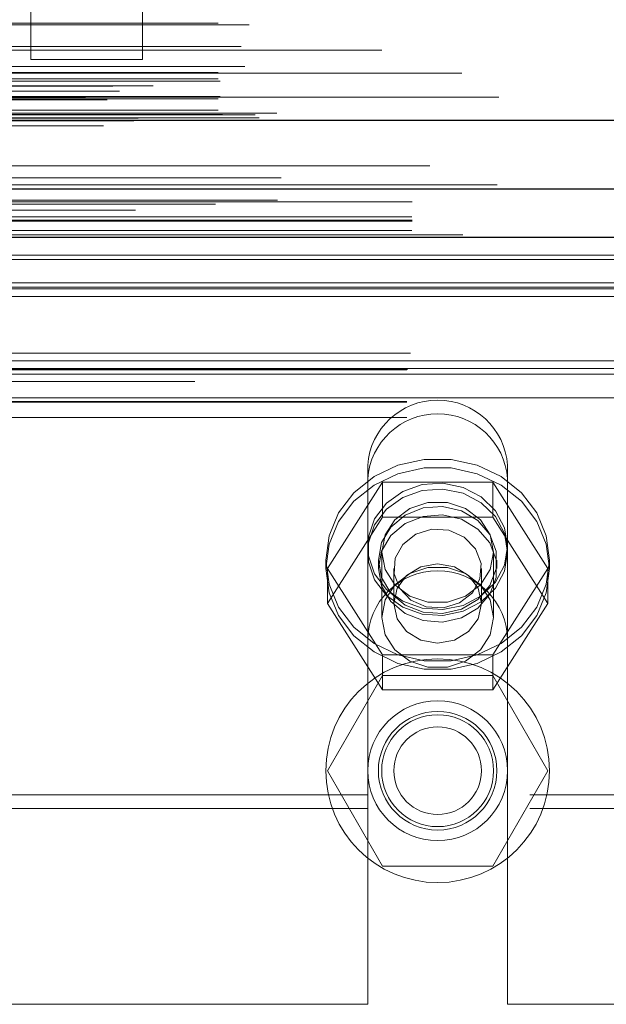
# Model space of a CAD drawing. Header units: inches. Extents: x 0.2 to 10.8, y 0.2 to 8.2.
# Tile 10 of 164: x 2.79 to 2.8555, y 2.088 to 2.198. Entities that reach past the tile are written whole.
import ezdxf

# ---------------------------------------------------------------- set-up
doc = ezdxf.new("R2010")
doc.units = ezdxf.units.IN
doc.header["$MEASUREMENT"] = 0
doc.linetypes.add('HIDDEN', pattern=[0.075, 0.05, -0.025])
doc.layers.add('DIMENSIONS', color=140, linetype='Continuous')
doc.styles.add('SLDTEXTSTYLE0', font='TXT', dxfattribs={"width": 0.7})
doc.dimstyles.new('SLDDIMSTYLE0', dxfattribs={"dimtxt": 0.084961, "dimasz": 0.13, "dimexe": 0, "dimexo": 0.0625, "dimgap": 0.02124, "dimtad": 0, "dimtih": 1, "dimtoh": 1, "dimlfac": 20, "dimrnd": 1e-09, "dimzin": 12, "dimdsep": 46, "dimtxsty": 'SLDTEXTSTYLE0', "dimsah": 1, "dimcen": 0.09, "dimadec": 0, "dimazin": 3, "dimtfac": 1, "dimtofl": 0, "dimtmove": 0, "dimatfit": 3, "dimfxl": 0, "dimfrac": 2, "dimtolj": 1, "dimtzin": 12, "dimarcsym": 0})

# ---------------------------------------------------------------- blocks, each defined once
blk = doc.blocks.new('_D_26')
at = {"layer": 'DIMENSIONS'}
for p, q in [((2.73325, 2.2237), (2.73325, 2.59579)), ((4.41015, 2.2237), (4.41015, 2.59579)), ((2.73325, 2.47079), (3.30582, 2.47079)), ((3.42095, 2.47079), (3.39242, 2.47079)), ((3.39242, 2.47079), (3.39242, 2.33576)), ((3.74409, 2.47079), (3.77262, 2.47079)), ((3.77262, 2.47079), (3.77262, 2.33576)), ((4.41015, 2.47079), (3.85922, 2.47079)), ((3.39242, 2.33576), (3.42095, 2.33576)), ((3.77262, 2.33576), (3.74409, 2.33576))]:
    blk.add_line(p, q, dxfattribs=at)
for points in [[(2.73325, 2.47079), (2.86325, 2.45079), (2.86325, 2.49079)], [(4.41015, 2.47079), (4.28015, 2.49079), (4.28015, 2.45079)]]:
    blk.add_solid(points, dxfattribs=at)
at = {"layer": 'DIMENSIONS', "char_height": 0.083333, "attachment_point": 1, "style": 'SLDTEXTSTYLE0'}
for s, insert in [('33.54', (3.42095, 2.59723)), ('851.9', (3.42095, 2.44318))]:
    blk.add_mtext(s, dxfattribs=dict(at, insert=insert))

msp = doc.modelspace()

# ---------------------------------------------------------------- linework, layer by layer
at = {"color": 7, "linetype": 'HIDDEN', "lineweight": 18}
for p, q in [((2.7912321, 2.216995), (2.7912321, 2.1935575)), ((2.8037321, 2.1935575), (2.8037321, 2.216995)), ((2.7121686, 2.1976171), (4.4312122, 2.1976171)), ((2.7156276, 2.1974264), (4.4277483, 2.1974264)), ((2.7147458, 2.1950223), (4.4286351, 2.1950223)), ((2.7147458, 2.1950223), (4.4286351, 2.1950223)), ((4.4304688, 2.1946173), (2.7129118, 2.1946173)), ((2.7151717, 2.1927838), (4.428207, 2.1927838)), ((2.7912321, 2.1935575), (2.8037321, 2.1935575)), ((4.4393903, 2.1920409), (2.703985, 2.1920409)), ((2.7121686, 2.1921147), (4.4312122, 2.1921147)), ((2.7121686, 2.1914109), (4.4312122, 2.1914109)), ((2.7121686, 2.1914109), (4.4312122, 2.1914109)), ((2.7003988, 2.1906006), (4.4429821, 2.1906006)), ((2.7049271, 2.1906192), (4.4384538, 2.1906192)), ((2.7124186, 2.1911609), (4.4309622, 2.1911609)), ((2.6973576, 2.189318), (4.4460233, 2.189318)), ((2.6973576, 2.189318), (4.4460233, 2.189318)), ((4.4435419, 2.1893686), (2.699839, 2.1893686)), ((2.7011592, 2.1900311), (4.4421896, 2.1900311)), ((2.7124186, 2.1894109), (4.4309622, 2.1894109)), ((2.6997851, 2.1890628), (4.4435958, 2.1890628)), ((2.7121686, 2.1891609), (4.4312122, 2.1891609)), ((2.7121686, 2.1891609), (4.4312122, 2.1891609)), ((2.7032268, 2.1870083), (4.4401541, 2.1870083)), ((2.7032268, 2.1870083), (4.4401541, 2.1870083)), ((2.7121686, 2.1879167), (4.4312122, 2.1879167)), ((2.7121686, 2.1879167), (4.4312122, 2.1879167)), ((2.7126686, 2.1874109), (4.4307122, 2.1874109)), ((2.7126686, 2.1874109), (4.4307122, 2.1874109)), ((2.7163166, 2.1873686), (4.4270643, 2.1873686)), ((2.7163166, 2.1873686), (4.4270643, 2.1873686)), ((2.7167804, 2.1870403), (4.4266005, 2.1870403)), ((2.7167804, 2.1870403), (4.4266005, 2.1870403)), ((4.4187321, 2.1875575), (2.7246821, 2.1875575)), ((2.699383, 2.1861575), (4.4439979, 2.1861575)), ((2.7026486, 2.1867374), (4.4407323, 2.1867374)), ((2.7027744, 2.1867213), (4.4406064, 2.1867213)), ((2.7192347, 2.1803252), (4.4241462, 2.1803252)), ((2.7118874, 2.1774148), (4.431485, 2.1774148)), ((2.7188088, 2.177849), (4.42457, 2.177849)), ((2.7338482, 2.1776718), (4.4095571, 2.1776718)), ((2.7338026, 2.175983), (4.4096026, 2.175983)), ((2.7338482, 2.1755008), (4.4095571, 2.1755008)), ((2.7338026, 2.1744616), (4.4096026, 2.1744616)), ((3.0395026, 2.1739794), (2.7520026, 2.1739794)), ((2.7338482, 2.1737008), (4.4095571, 2.1737008)), ((2.7338482, 2.1737008), (4.4095571, 2.1737008)), ((2.7338482, 2.1737008), (4.4095571, 2.1737008)), ((2.7338482, 2.1737008), (4.4095571, 2.1737008)), ((2.7338482, 2.1737008), (4.4095571, 2.1737008)), ((3.0582526, 2.1717191), (2.7332526, 2.1717191)), ((3.0582526, 2.1712131), (2.7332526, 2.1712131)), ((3.0582526, 2.1686012), (2.7332526, 2.1686012)), ((3.0582526, 2.1681191), (2.7332526, 2.1681191)), ((3.0582526, 2.1679504), (2.7332526, 2.1679504)), ((3.0582526, 2.1670798), (2.7332526, 2.1670798)), ((2.7336843, 2.1607508), (3.057821, 2.1607508)), ((2.7336843, 2.1607508), (3.057821, 2.1607508)), ((3.0581885, 2.1599124), (2.7333168, 2.1599124)), ((3.0582526, 2.1590417), (2.7332526, 2.1590417)), ((2.7332526, 2.1588731), (3.0582526, 2.1588731)), ((2.7333822, 2.1589508), (3.0581231, 2.1589508)), ((3.0581885, 2.1583909), (2.7333168, 2.1583909)), ((4.4095571, 2.1576008), (2.7338482, 2.1576008)), ((3.0582526, 2.155779), (2.7332526, 2.155779)), ((2.7332526, 2.1553508), (3.0582526, 2.1553508)), ((2.7332526, 2.1552731), (3.0582526, 2.1552731)), ((2.7332526, 2.1535508), (3.0582526, 2.1535508)), ((2.7332526, 2.1535508), (3.0582526, 2.1535508)), ((2.8288901, 2.1482319), (2.8288901, 2.1467105)), ((2.8445151, 2.1482319), (2.8445151, 2.1467105)), ((2.8244051, 2.1366886), (2.8305539, 2.1463407)), ((2.8288901, 2.1286258), (2.8288901, 2.1467105)), ((2.8305539, 2.1463407), (2.8305539, 2.1424315)), ((2.8305539, 2.1463407), (2.8428514, 2.1463407)), ((2.8428514, 2.1463407), (2.8428514, 2.1424315)), ((2.8428514, 2.1463407), (2.8490002, 2.1366886)), ((2.8445151, 2.1286258), (2.8445151, 2.1467105)), ((2.8244051, 2.1327793), (2.8305539, 2.1424315)), ((2.8305539, 2.1424315), (2.8428514, 2.1424315)), ((2.8428514, 2.1424315), (2.8490002, 2.1327793)), ((2.8242026, 2.1376394), (2.8242026, 2.1366886)), ((2.8300776, 2.1376394), (2.8300776, 2.1366886)), ((2.8304526, 2.1385005), (2.8304526, 2.1312368)), ((2.8429526, 2.1312368), (2.8429526, 2.1385005)), ((2.8433276, 2.1366886), (2.8433276, 2.1376394)), ((2.8492026, 2.1366886), (2.8492026, 2.1376394)), ((2.8244051, 2.1366886), (2.8244051, 2.1327793)), ((2.8305539, 2.1270364), (2.8244051, 2.1366886)), ((2.8318051, 2.1366886), (2.8318051, 2.1327793)), ((2.8416001, 2.1327793), (2.8416001, 2.1366886)), ((2.8490002, 2.1366886), (2.8428514, 2.1270364)), ((2.8490002, 2.1366886), (2.8490002, 2.1327793)), ((2.8305539, 2.1231272), (2.8244051, 2.1327793)), ((2.8490002, 2.1327793), (2.8428514, 2.1231272)), ((2.8288901, 2.1286258), (2.8288901, 2.0880008)), ((2.8445151, 2.1286258), (2.8445151, 2.0880008)), ((2.8428514, 2.1270364), (2.8305539, 2.1270364)), ((2.8305539, 2.1270364), (2.8305539, 2.1231272)), ((2.8428514, 2.1270364), (2.8428514, 2.1231272)), ((2.8305539, 2.1247508), (2.8244051, 2.1141008)), ((2.8428514, 2.1247508), (2.8305539, 2.1247508)), ((2.8490002, 2.1141008), (2.8428514, 2.1247508)), ((2.8428514, 2.1231272), (2.8305539, 2.1231272)), ((2.8244051, 2.1141008), (2.8305539, 2.1034508)), ((2.8428514, 2.1034508), (2.8490002, 2.1141008)), ((2.8288901, 2.1114132), (2.7520026, 2.1114132)), ((2.9469901, 2.1114132), (2.8445151, 2.1114132)), ((2.8288901, 2.1098917), (2.7520026, 2.1098917)), ((2.9469901, 2.1098917), (2.8445151, 2.1098917)), ((2.8305539, 2.1034508), (2.8428514, 2.1034508)), ((2.7520026, 2.0880008), (2.8288901, 2.0880008)), ((2.8445151, 2.0880008), (2.9469901, 2.0880008))]:
    msp.add_line(p, q, dxfattribs=at)
at = {"color": 7, "linetype": 'Continuous', "lineweight": 25}
for p, q in [((2.699383, 2.1867827), (4.4439979, 2.1867827)), ((2.7338482, 2.1791008), (4.4095571, 2.1791008)), ((2.7338482, 2.1737008), (4.4095571, 2.1737008))]:
    msp.add_line(p, q, dxfattribs=at)
at = {"color": 7, "linetype": 'HIDDEN', "lineweight": 18, "flags": 128}
for points in [[(4.4358419, 2.1816865), (3.585603, 2.1816867), (2.707541, 2.1816865)], [(4.4305802, 2.1816974), (3.585603, 2.1816974), (2.7127986, 2.1816974)], [(4.4433621, 2.1795624), (3.5351266, 2.1795623), (2.7000149, 2.1795624)], [(4.4433611, 2.1795623), (3.6428666, 2.1795604), (2.7000157, 2.1795624)], [(2.7188116, 2.177849), (3.5577715, 2.1778495), (4.4245853, 2.177849)], [(2.7029446, 2.1767447), (3.5577614, 2.1767442), (4.4404453, 2.1767447)], [(2.7338482, 2.1756102), (3.5577614, 2.1756099), (4.4095571, 2.1756102)], [(2.8242026, 2.1376394), (2.8245659, 2.1349283), (2.8256344, 2.1323747), (2.8273463, 2.130127), (2.8296018, 2.128316), (2.8322701, 2.1270468), (2.8351959, 2.1263932), (2.8382094, 2.1263932), (2.8411352, 2.1270468), (2.8438035, 2.128316), (2.846059, 2.130127), (2.8477708, 2.1323747), (2.8488394, 2.1349283), (2.8492026, 2.1376394), (2.8488394, 2.1403506), (2.8477708, 2.1429042), (2.846059, 2.1451519), (2.8438035, 2.1469629), (2.8411352, 2.1482321), (2.8382094, 2.1488857), (2.8351959, 2.1488857), (2.8322701, 2.1482321), (2.8296018, 2.1469629), (2.8273463, 2.1451519), (2.8256344, 2.1429042), (2.8245659, 2.1403506), (2.8242026, 2.1376394)], [(2.8242026, 2.1366886), (2.8245659, 2.1339774), (2.8256344, 2.1314238), (2.8273463, 2.1291761), (2.8296018, 2.1273651), (2.8322701, 2.1260959), (2.8351959, 2.1254423), (2.8382094, 2.1254423), (2.8411352, 2.1260959), (2.8438035, 2.1273651), (2.846059, 2.1291761), (2.8477708, 2.1314238), (2.8488394, 2.1339774), (2.8492026, 2.1366886), (2.8488394, 2.1393997), (2.8477708, 2.1419533), (2.846059, 2.144201), (2.8438035, 2.146012), (2.8411352, 2.1472812), (2.8382094, 2.1479348), (2.8351959, 2.1479348), (2.8322701, 2.1472812), (2.8296018, 2.146012), (2.8273463, 2.144201), (2.8256344, 2.1419533), (2.8245659, 2.1393997), (2.8242026, 2.1366886)], [(2.8445151, 2.1391609), (2.8441681, 2.1370738), (2.8431576, 2.1351723), (2.8415737, 2.1336251), (2.8395569, 2.1325698), (2.8372865, 2.1321001), (2.8349642, 2.1322579), (2.8327964, 2.133029), (2.8309757, 2.1343449), (2.8296638, 2.1360887), (2.8289774, 2.1381056), (2.8289774, 2.1402162), (2.8296638, 2.142233), (2.8309757, 2.1439769), (2.8327964, 2.1452928), (2.8349642, 2.1460639), (2.8372865, 2.1462216), (2.8395569, 2.1457519), (2.8415737, 2.1446966), (2.8431576, 2.1431495), (2.8441681, 2.1412479), (2.8445151, 2.1391609)], [(2.8445151, 2.1385005), (2.8441681, 2.1364135), (2.8431576, 2.1345119), (2.8415737, 2.1329647), (2.8395569, 2.1319094), (2.8372865, 2.1314398), (2.8349642, 2.1315975), (2.8327964, 2.1323686), (2.8309757, 2.1336845), (2.8296638, 2.1354284), (2.8289774, 2.1374452), (2.8289774, 2.1395558), (2.8296638, 2.1415727), (2.8309757, 2.1433165), (2.8327964, 2.1446324), (2.8349642, 2.1454035), (2.8372865, 2.1455613), (2.8395569, 2.1450916), (2.8415737, 2.1440363), (2.8431576, 2.1424891), (2.8441681, 2.1405876), (2.8445151, 2.1385005)], [(2.8300776, 2.1376394), (2.8304366, 2.1356899), (2.8314746, 2.1339515), (2.8330791, 2.1326129), (2.8350763, 2.1318189), (2.8372497, 2.1316557), (2.8393639, 2.1321409), (2.8411896, 2.1332219), (2.8425292, 2.1347817), (2.8432373, 2.1366512), (2.8432373, 2.1386277), (2.8425292, 2.1404972), (2.8411896, 2.1420569), (2.8393639, 2.143138), (2.8372497, 2.1436232), (2.8350763, 2.14346), (2.8330791, 2.142666), (2.8314746, 2.1413274), (2.8304366, 2.139589), (2.8300776, 2.1376394)], [(2.8429526, 2.1385005), (2.8425757, 2.1365632), (2.8414904, 2.1348595), (2.8398276, 2.133595), (2.8377879, 2.1329222), (2.8356173, 2.1329222), (2.8335776, 2.133595), (2.8319149, 2.1348595), (2.8308296, 2.1365632), (2.8304526, 2.1385005), (2.8308296, 2.1404379), (2.8319149, 2.1421415), (2.8335776, 2.1434061), (2.8356173, 2.1440789), (2.8377879, 2.1440789), (2.8398276, 2.1434061), (2.8414904, 2.1421415), (2.8425757, 2.1404379), (2.8429526, 2.1385005)], [(2.8300776, 2.1366886), (2.8304366, 2.134739), (2.8314746, 2.1330006), (2.8330791, 2.131662), (2.8350763, 2.130868), (2.8372497, 2.1307048), (2.8393639, 2.13119), (2.8411896, 2.1322711), (2.8425292, 2.1338308), (2.8432373, 2.1357003), (2.8432373, 2.1376768), (2.8425292, 2.1395463), (2.8411896, 2.1411061), (2.8393639, 2.1421871), (2.8372497, 2.1426723), (2.8350763, 2.1425091), (2.8330791, 2.1417151), (2.8314746, 2.1403765), (2.8304366, 2.1386381), (2.8300776, 2.1366886)], [(2.8391514, 2.1328446), (2.8373419, 2.1322879), (2.8354351, 2.1324012), (2.8337212, 2.1331671), (2.8324613, 2.1344692), (2.831847, 2.1361092), (2.831972, 2.1378374), (2.8328172, 2.1393906), (2.8342539, 2.1405325), (2.8360634, 2.1410892), (2.8379702, 2.140976), (2.8396841, 2.14021), (2.840944, 2.1389079), (2.8415582, 2.1372679), (2.8414333, 2.1355397), (2.8405881, 2.1339865), (2.8391514, 2.1328446)], [(2.8429526, 2.1312368), (2.8425757, 2.1292994), (2.8414904, 2.1275958), (2.8398276, 2.1263312), (2.8377879, 2.1256584), (2.8356173, 2.1256584), (2.8335776, 2.1263312), (2.8319149, 2.1275958), (2.8308296, 2.1292994), (2.8304526, 2.1312368), (2.8308296, 2.1331741), (2.8319149, 2.1348778), (2.8335776, 2.1361423), (2.8356173, 2.1368151), (2.8377879, 2.1368151), (2.8398276, 2.1361423), (2.8414904, 2.1348778), (2.8425757, 2.1331741), (2.8429526, 2.1312368)], [(2.8416001, 2.1327793), (2.8412273, 2.1310807), (2.8401657, 2.1296407), (2.8385768, 2.1286786), (2.8367026, 2.1283407), (2.8348285, 2.1286786), (2.8332396, 2.1296407), (2.8321779, 2.1310807), (2.8318051, 2.1327793), (2.8321779, 2.1344779), (2.8332396, 2.1359179), (2.8348285, 2.1368801), (2.8367026, 2.137218), (2.8385768, 2.1368801), (2.8401657, 2.1359179), (2.8412273, 2.1344779), (2.8416001, 2.1327793)]]:
    msp.add_lwpolyline(points, dxfattribs=at)
at = {"color": 7, "linetype": 'HIDDEN', "lineweight": 18}
for radius in [0.0125, 0.0078125, 0.006625, 0.00625, 0.0048975]:
    msp.add_circle((2.8367026, 2.1141008), radius, dxfattribs=at)
for centre, radius, start, end in [((2.8367026, 2.1476737), 0.0078324, 4.087218, 175.912782), ((2.8367026, 2.1461522), 0.0078324, 4.087218, 175.912782), ((2.8367026, 2.1286258), 0.0078125, 0, 180)]:
    msp.add_arc(centre, radius, start, end, dxfattribs=at)

# ---------------------------------------------------------------- dimensions: what is measured, and where the dimension line sits
at = {"layer": 'DIMENSIONS'}
dim = msp.add_linear_dim(base=(4.4101526, 2.4707893), p1=(2.7332526, 2.1737008), p2=(4.4101526, 2.1737008), dimstyle='SLDDIMSTYLE0', dxfattribs=at)
dim.commit()
dim.dimension.update_dxf_attribs({"geometry": '_D_26', "text_midpoint": (3.5825208, 2.4707893), "dimtype": 160})

doc.saveas('drawing.dxf')
